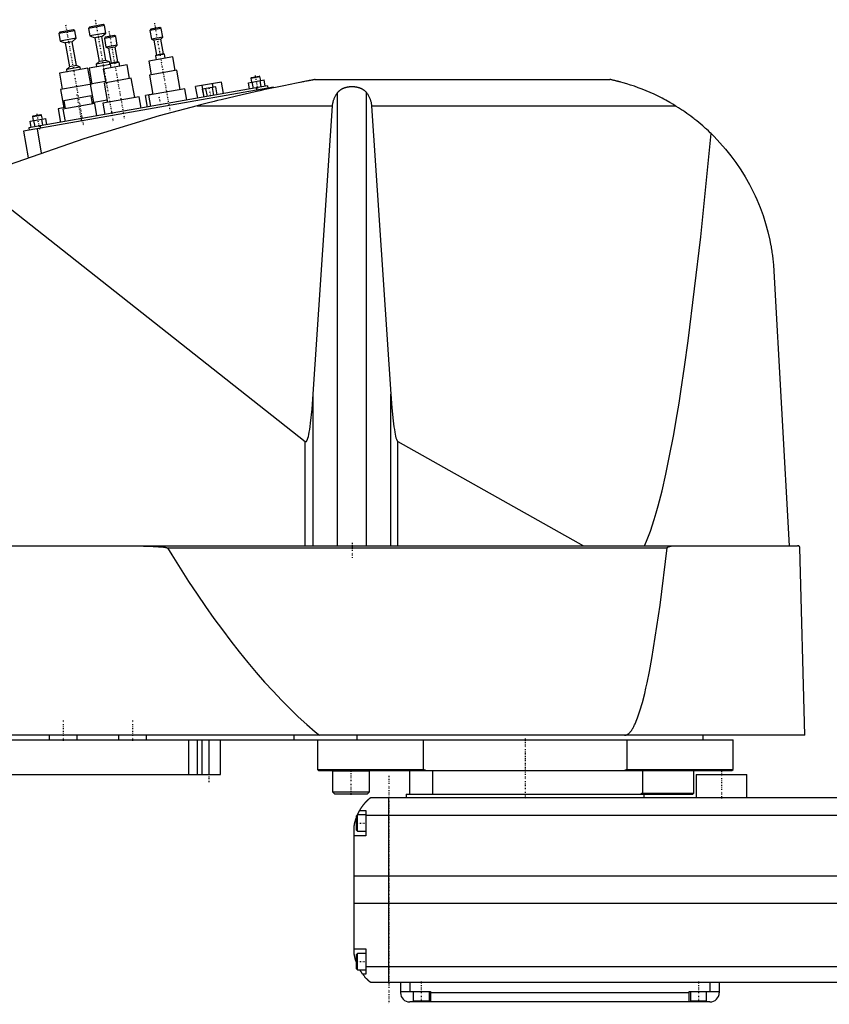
# Model space of a CAD drawing. Extents: x -906 to 156, y -123 to 447.
# Tile 2 of 3: x -669 to -318, y -82 to 344. Entities that reach past the tile are written whole.
import ezdxf

# ---------------------------------------------------------------- set-up
doc = ezdxf.new("R2010")
doc.units = 0
doc.linetypes.add('CENTER', pattern=[1.5, 0.45, -0.5, 0.05, -0.5])
doc.layers.add('AM_0', color=7, linetype='CONTINUOUS')
doc.layers.add('AM_7', color=7, linetype='CENTER')

msp = doc.modelspace()

# ---------------------------------------------------------------- linework, layer by layer
at = {"layer": 'AM_0', "color": 7, "linetype": 'CONTINUOUS'}
for p, q in [((-632.21, 341.87), (-639.1, 340.65)), ((-638.69, 341.23), (-639.1, 340.65)), ((-632.79, 342.27), (-638.69, 341.23)), ((-632.21, 341.87), (-632.79, 342.27)), ((-631.63, 338.62), (-632.21, 341.87)), ((-645.01, 339.61), (-651.9, 338.4)), ((-651.5, 338.97), (-651.9, 338.4)), ((-651.9, 338.4), (-651.33, 335.15)), ((-645.59, 340.02), (-651.5, 338.97)), ((-645.01, 339.61), (-645.59, 340.02)), ((-644.44, 336.36), (-645.01, 339.61)), ((-639.1, 340.65), (-638.53, 337.4)), ((-631.63, 338.62), (-638.53, 337.4)), ((-638.53, 337.4), (-636.35, 336.57)), ((-633.39, 337.09), (-636.35, 336.57)), ((-633.39, 337.09), (-631.63, 338.62)), ((-631.57, 326.75), (-633.39, 337.09)), ((-627.31, 337.15), (-632.24, 336.28)), ((-631.83, 336.86), (-632.24, 336.28)), ((-627.89, 337.55), (-631.83, 336.86)), ((-627.31, 337.15), (-627.89, 337.55)), ((-626.64, 333.31), (-627.31, 337.15)), ((-607.62, 340.62), (-612.54, 339.75)), ((-612.13, 340.33), (-612.54, 339.75)), ((-612.54, 339.75), (-611.86, 335.91)), ((-608.2, 341.03), (-612.13, 340.33)), ((-607.62, 340.62), (-608.2, 341.03)), ((-606.94, 336.78), (-607.62, 340.62)), ((-644.44, 336.36), (-651.33, 335.15)), ((-651.33, 335.15), (-649.15, 334.31)), ((-646.2, 334.83), (-649.15, 334.31)), ((-649.15, 334.31), (-647.33, 323.97)), ((-646.2, 334.83), (-644.44, 336.36)), ((-644.37, 324.49), (-646.2, 334.83)), ((-636.35, 336.57), (-634.53, 326.23)), ((-632.24, 336.28), (-631.56, 332.44)), ((-626.64, 333.31), (-631.56, 332.44)), ((-627.52, 332.54), (-626.64, 333.31)), ((-606.94, 336.78), (-611.86, 335.91)), ((-611.86, 335.91), (-610.77, 335.49)), ((-607.82, 336.01), (-610.77, 335.49)), ((-610.77, 335.49), (-609.65, 329.09)), ((-607.82, 336.01), (-606.94, 336.78)), ((-606.69, 329.61), (-607.82, 336.01)), ((-631.56, 332.44), (-630.47, 332.02)), ((-627.52, 332.54), (-630.47, 332.02)), ((-630.47, 332.02), (-629.34, 325.62)), ((-626.39, 326.14), (-627.52, 332.54)), ((-606.15, 329.4), (-610.09, 328.71)), ((-609.65, 329.09), (-610.09, 328.71)), ((-610.09, 328.71), (-609.79, 327.04)), ((-606.69, 329.61), (-609.65, 329.09)), ((-606.15, 329.4), (-606.69, 329.61)), ((-605.85, 327.73), (-606.15, 329.4)), ((-644.37, 324.49), (-647.33, 323.97)), ((-642.74, 323.87), (-644.37, 324.49)), ((-629.75, 325.04), (-638.86, 323.43)), ((-634.53, 326.23), (-635.85, 325.08)), ((-629.94, 326.12), (-635.85, 325.08)), ((-635.85, 325.08), (-635.66, 324)), ((-631.57, 326.75), (-634.53, 326.23)), ((-622.35, 324.82), (-632.69, 323)), ((-629.94, 326.12), (-631.57, 326.75)), ((-629.75, 325.04), (-629.94, 326.12)), ((-625.84, 325.93), (-629.78, 325.24)), ((-629.34, 325.62), (-629.78, 325.24)), ((-629.78, 325.24), (-629.49, 323.56)), ((-626.39, 326.14), (-629.34, 325.62)), ((-625.84, 325.93), (-626.39, 326.14)), ((-625.55, 324.26), (-625.84, 325.93)), ((-621.3, 318.91), (-622.35, 324.82)), ((-602.65, 328.29), (-612.99, 326.47)), ((-612.99, 326.47), (-611.95, 320.56)), ((-601.61, 322.39), (-602.65, 328.29)), ((-639.35, 323.35), (-651.66, 321.18)), ((-651.66, 321.18), (-650.44, 314.28)), ((-647.33, 323.97), (-648.65, 322.82)), ((-642.74, 323.87), (-648.65, 322.82)), ((-648.65, 322.82), (-648.46, 321.74)), ((-642.55, 322.78), (-642.74, 323.87)), ((-638.13, 316.45), (-639.35, 323.35)), ((-638.86, 323.43), (-637.64, 316.54)), ((-632.69, 323), (-631.65, 317.09)), ((-600.87, 322.52), (-612.69, 320.43)), ((-612.69, 320.43), (-611.21, 312.06)), ((-599.39, 314.15), (-600.87, 322.52)), ((-568.58, 319.37), (-565.14, 319.98)), ((-564.85, 319.78), (-565.14, 319.98)), ((-561.6, 315.73), (-665, 297.5)), ((-637.63, 316.54), (-651.18, 314.15)), ((-631.73, 317.58), (-638.38, 316.41)), ((-638.38, 316.41), (-636.99, 308.53)), ((-620.57, 319.04), (-632.38, 316.96)), ((-632.38, 316.96), (-630.91, 308.59)), ((-619.09, 310.67), (-620.57, 319.04)), ((-581.49, 317.4), (-592.71, 315.42)), ((-589.06, 310.89), (-589.95, 315.91)), ((-585.14, 315.14), (-585.42, 316.71)), ((-580.6, 312.38), (-581.49, 317.4)), ((-569.87, 317.12), (-563.05, 318.32)), ((-569.39, 314.36), (-569.87, 317.12)), ((-568.79, 319.08), (-564.85, 319.78)), ((-568.58, 319.37), (-568.79, 319.08)), ((-568.79, 319.08), (-568.48, 317.36)), ((-567.68, 314.66), (-568.17, 317.42)), ((-564.54, 318.06), (-564.85, 319.78)), ((-564.27, 315.26), (-564.75, 318.02)), ((-562.56, 315.56), (-563.05, 318.32)), ((-561.6, 315.73), (-561.42, 314.75)), ((-540.94, 318.5), (-413.33, 318.5)), ((-558.96, 315.18), (-667.29, 296.08)), ((-651.18, 314.15), (-649.79, 306.27)), ((-638, 311.4), (-649.82, 309.32)), ((-637.4, 307.95), (-638, 311.4)), ((-611.23, 312.16), (-614.38, 311.6)), ((-613.49, 306.58), (-614.38, 311.6)), ((-597.42, 314.49), (-613.18, 311.71)), ((-613.18, 311.71), (-612.31, 306.79)), ((-611.6, 311.99), (-611.61, 312.09)), ((-596.56, 309.57), (-597.42, 314.49)), ((-591.83, 310.4), (-592.71, 315.42)), ((-583.98, 315.34), (-589.67, 314.34)), ((-589.06, 310.89), (-589.67, 314.34)), ((-587.64, 311.14), (-588.24, 314.59)), ((-584.79, 311.64), (-585.4, 315.09)), ((-583.37, 311.89), (-583.98, 315.34)), ((-566.52, 314.86), (-566.35, 313.88)), ((-564.87, 314.14), (-564.78, 313.64)), ((-558.96, 315.18), (-558.91, 314.91)), ((-531.34, 116.6), (-531.34, 312.71)), ((-518.66, 116.6), (-518.66, 312.71)), ((-636.41, 308.13), (-650.2, 305.69)), ((-649.82, 309.32), (-649.21, 305.87)), ((-631.08, 309.57), (-637.49, 308.44)), ((-636.99, 308.53), (-637.48, 308.45)), ((-635.46, 302.71), (-636.41, 308.13)), ((-617.12, 311.02), (-632.88, 308.24)), ((-632.88, 308.24), (-632.01, 303.32)), ((-616.25, 306.1), (-617.12, 311.02)), ((-592.03, 307.16), (-533.43, 307.16)), ((-541.83, 182.23), (-533.43, 307.16)), ((-516.57, 307.16), (-385.05, 307.16)), ((-516.57, 307.16), (-508.17, 182.23)), ((-663.33, 302.41), (-659.39, 303.1)), ((-663.12, 302.7), (-659.68, 303.31)), ((-659.39, 303.1), (-659.68, 303.31)), ((-659.08, 301.38), (-659.39, 303.1)), ((-649.31, 306.36), (-652.25, 305.84)), ((-652.25, 305.84), (-651.21, 299.93)), ((-650.2, 305.69), (-649.24, 300.28)), ((-664.41, 300.44), (-657.59, 301.64)), ((-663.93, 297.69), (-664.41, 300.44)), ((-663.12, 302.7), (-663.33, 302.41)), ((-663.33, 302.41), (-663.02, 300.69)), ((-662.22, 297.99), (-662.71, 300.74)), ((-658.81, 298.59), (-659.3, 301.34)), ((-657.1, 298.89), (-657.59, 301.64)), ((-667.29, 296.08), (-665.26, 284.59)), ((-665, 297.5), (-664.83, 296.52)), ((-661.38, 297.12), (-659.53, 286.63)), ((-660.08, 298.37), (-659.9, 297.38)), ((-689.33, 275.44), (-545.22, 161.75)), ((-342.34, 235.56), (-335.65, 116.6)), ((-541.83, 116.6), (-541.83, 182.23)), ((-508.17, 116.6), (-508.17, 182.23)), ((-545.22, 116.6), (-545.22, 161.75)), ((-505.15, 161.71), (-424.82, 116.6)), ((-505.15, 116.6), (-505.15, 161.71)), ((-902.45, 116.6), (-332.05, 116.6)), ((-604.88, 115.63), (-388.61, 115.63)), ((-328.96, 34.5), (-331.05, 115.63)), ((-328.96, 34.5), (-905.5, 34.5)), ((-656, 32.5), (-656, 34.5)), ((-644, 32.5), (-644, 34.5)), ((-626, 32.5), (-626, 34.5)), ((-614, 32.5), (-614, 34.5)), ((-550, 32.5), (-550, 34.5)), ((-522.83, 32.5), (-522.83, 34.5)), ((-373, 32.5), (-373, 34.5)), ((-900, 32.5), (-360, 32.5)), ((-595.84, 32.5), (-595.84, 17.5)), ((-592, 32.5), (-592, 17.5)), ((-590, 32.5), (-590, 17.5)), ((-587, 32.5), (-587, 17.5)), ((-582, 17.5), (-582, 32.5)), ((-540, 32.5), (-540, 19.7)), ((-494.02, 19.7), (-494.02, 32.5)), ((-405.98, 32.5), (-405.98, 19.7)), ((-360, 19.7), (-360, 32.5)), ((-890, 17.5), (-582, 17.5)), ((-540, 19.7), (-539.5, 19.2)), ((-540, 19.7), (-494.02, 19.7)), ((-539.5, 19.2), (-360.5, 19.2)), ((-533.37, 19.19), (-533.45, 19.1)), ((-533.45, 19.1), (-533.45, 10)), ((-533.45, 19.1), (-517.45, 19.1)), ((-517.45, 19.1), (-517.55, 19.2)), ((-517.45, 10), (-517.45, 19.1)), ((-500, 9), (-500, 19.2)), ((-492.99, 19.2), (-494.02, 19.7)), ((-490, 9), (-490, 19.2)), ((-405.98, 19.7), (-407.01, 19.2)), ((-405.98, 19.7), (-360, 19.7)), ((-399.28, 19.2), (-399.28, 9.5)), ((-377, 9.5), (-377, 19.2)), ((-376, 17.5), (-376, 7.5)), ((-376, 17.5), (-354, 17.5)), ((-360.5, 19.2), (-360, 19.7)), ((-354, 7.5), (-354, 17.5)), ((-533.45, 10), (-532.65, 9.2)), ((-533.45, 10), (-517.45, 10)), ((-532.65, 9.2), (-518.25, 9.2)), ((-518.25, 9.2), (-517.45, 10)), ((-501.5, 9), (-501.5, 7.5)), ((-501.5, 9), (-377.5, 9)), ((-399.28, 9.5), (-400, 9)), ((-399.28, 9.5), (-377, 9.5)), ((-398.5, 7.5), (-398.5, 9)), ((-377.5, 9), (-377, 9.5)), ((-517, 7.5), (83, 7.5)), ((-509, -72.5), (-509, 7.5)), ((-519, 0), (-522.6, 0)), ((-522.6, -7), (-522.6, 0)), ((-521.65, 2), (-519, 2)), ((-519, 2), (-519, -9)), ((-522.6, 0), (-523, -0.4)), ((-523, -6.6), (-523, -0.4)), ((85, -0.2), (-519, -0.2)), ((-524, -60.5), (-524, -4.5)), ((-523, -6.6), (-522.6, -7)), ((-522.6, -7), (-519, -7)), ((-519, -9), (-524, -9)), ((90, -26.54), (-524, -26.54)), ((90, -38.4), (-524, -38.4)), ((-524, -58), (-519, -58)), ((-519, -58), (-519, -69)), ((-522.6, -60), (-523, -60.4)), ((-523, -66.6), (-523, -60.4)), ((-519, -60), (-522.6, -60)), ((-522.6, -67), (-522.6, -60)), ((-523, -66.6), (-522.6, -67)), ((-522.6, -67), (-519, -67)), ((85, -65.78), (-519, -65.78)), ((-519, -69), (-520.34, -69)), ((83, -72.5), (-517, -72.5)), ((-504, -72.5), (-504, -77)), ((-504, -76.5), (-491, -76.5)), ((-500, -72.5), (-500, -76.5)), ((-498.5, -76.5), (-498.5, -80.5)), ((-491.5, -80.5), (-491.5, -76.5)), ((-491, -76.5), (-491, -81)), ((-379, -76.5), (-366, -76.5)), ((-379, -81), (-379, -76.5)), ((-378.5, -76.5), (-378.5, -80.5)), ((-371.5, -80.5), (-371.5, -76.5)), ((-370, -72.5), (-370, -76.5)), ((-366, -72.5), (-366, -77)), ((-370, -81), (-500, -81)), ((-498.5, -80.5), (-491.5, -80.5)), ((-495, -81), (-495, -80.5)), ((-379, -77), (-491, -77)), ((-378.5, -80.5), (-371.5, -80.5)), ((-375, -81), (-375, -80.5))]:
    msp.add_line(p, q, dxfattribs=at)
for points in [[(-540.94, 318.5, 0), (-540.94, 318.5, 0), (-540.94, 318.5, 0), (-540.94, 318.5, 0), (-540.95, 318.5, 0), (-540.95, 318.5, 0), (-540.96, 318.49, 0), (-540.98, 318.49, 0), (-541, 318.49, 0), (-541.02, 318.48, 0), (-541.04, 318.48, 0), (-541.05, 318.48, 0), (-541.06, 318.48, 0), (-541.09, 318.47, 0), (-541.12, 318.47, 0), (-541.15, 318.46, 0), (-541.19, 318.45, 0), (-541.22, 318.45, 0), (-541.24, 318.44, 0), (-541.26, 318.44, 0), (-541.3, 318.43, 0), (-541.35, 318.42, 0), (-541.37, 318.42, 0), (-541.39, 318.41, 0), (-541.44, 318.41, 0), (-541.48, 318.4, 0), (-541.51, 318.39, 0), (-541.53, 318.39, 0), (-541.58, 318.38, 0), (-541.64, 318.37, 0), (-541.69, 318.36, 0), (-541.74, 318.35, 0), (-541.8, 318.34, 0), (-541.83, 318.33, 0), (-541.86, 318.33, 0), (-541.91, 318.32, 0), (-541.97, 318.31, 0), (-542.03, 318.29, 0), (-542.08, 318.28, 0), (-542.14, 318.27, 0), (-542.17, 318.27, 0), (-542.2, 318.26, 0), (-542.26, 318.25, 0), (-542.32, 318.24, 0), (-542.53, 318.2, 0), (-542.91, 318.13, 0), (-543.31, 318.05, 0), (-543.52, 318.01, 0), (-543.73, 317.97, 0), (-544.16, 317.89, 0), (-544.6, 317.8, 0), (-545.06, 317.71, 0), (-545.52, 317.63, 0), (-545.99, 317.53, 0), (-546.22, 317.49, 0), (-546.46, 317.44, 0), (-546.93, 317.35, 0), (-547.41, 317.26, 0), (-547.64, 317.21, 0), (-549.05, 316.93, 0), (-551.78, 316.39, 0), (-554.59, 315.81, 0), (-557.47, 315.21, 0), (-560.41, 314.59, 0), (-563.39, 313.95, 0), (-564.9, 313.62, 0), (-566.41, 313.28, 0), (-569.46, 312.6, 0), (-572.52, 311.91, 0), (-575.58, 311.19, 0), (-578.64, 310.47, 0), (-581.68, 309.74, 0), (-583.19, 309.37, 0), (-584.69, 309.01, 0), (-587.67, 308.27, 0), (-590.59, 307.53, 0), (-592.03, 307.16, 0)], [(-385.05, 307.16, 0), (-385.83, 307.64, 0), (-387.44, 308.58, 0), (-389.09, 309.5, 0), (-389.92, 309.95, 0), (-390.77, 310.4, 0), (-392.47, 311.26, 0), (-394.2, 312.08, 0), (-395.93, 312.87, 0), (-397.66, 313.61, 0), (-399.37, 314.3, 0), (-400.23, 314.63, 0), (-401.07, 314.95, 0), (-402.74, 315.54, 0), (-404.36, 316.09, 0), (-405.96, 316.59, 0), (-407.62, 317.08, 0), (-408.6, 317.35, 0), (-408.87, 317.42, 0), (-409.14, 317.5, 0), (-409.28, 317.53, 0), (-409.41, 317.57, 0), (-409.68, 317.64, 0), (-409.94, 317.7, 0), (-410.07, 317.74, 0), (-410.2, 317.77, 0), (-410.46, 317.83, 0), (-410.71, 317.9, 0), (-410.83, 317.93, 0), (-410.95, 317.96, 0), (-411.19, 318.01, 0), (-411.42, 318.07, 0), (-411.65, 318.12, 0), (-411.86, 318.17, 0), (-412.07, 318.22, 0), (-412.18, 318.24, 0), (-412.28, 318.27, 0), (-412.48, 318.31, 0), (-412.67, 318.36, 0), (-412.78, 318.38, 0), (-412.8, 318.39, 0), (-412.83, 318.39, 0), (-412.84, 318.39, 0), (-412.86, 318.4, 0), (-412.89, 318.4, 0), (-412.91, 318.41, 0), (-412.94, 318.41, 0), (-412.96, 318.42, 0), (-412.99, 318.42, 0), (-413, 318.43, 0), (-413.01, 318.43, 0), (-413.03, 318.44, 0), (-413.05, 318.44, 0), (-413.07, 318.44, 0), (-413.1, 318.45, 0), (-413.12, 318.45, 0), (-413.13, 318.46, 0), (-413.13, 318.46, 0), (-413.15, 318.46, 0), (-413.17, 318.47, 0), (-413.18, 318.47, 0), (-413.19, 318.47, 0), (-413.2, 318.47, 0), (-413.22, 318.48, 0), (-413.22, 318.48, 0), (-413.23, 318.48, 0), (-413.24, 318.48, 0), (-413.26, 318.48, 0), (-413.27, 318.49, 0), (-413.28, 318.49, 0), (-413.29, 318.49, 0), (-413.29, 318.49, 0), (-413.3, 318.49, 0), (-413.3, 318.49, 0), (-413.31, 318.5, 0), (-413.32, 318.5, 0), (-413.32, 318.5, 0), (-413.33, 318.5, 0), (-413.33, 318.5, 0), (-413.33, 318.5, 0), (-413.33, 318.5, 0), (-413.33, 318.5, 0), (-413.33, 318.5, 0)], [(-533.43, 307.16, 0), (-533.42, 307.32, 0), (-533.39, 307.65, 0), (-533.34, 307.97, 0), (-533.32, 308.13, 0), (-533.29, 308.3, 0), (-533.22, 308.62, 0), (-533.15, 308.94, 0), (-533.06, 309.26, 0), (-532.97, 309.57, 0), (-532.86, 309.89, 0), (-532.8, 310.04, 0), (-532.74, 310.2, 0), (-532.61, 310.51, 0), (-532.48, 310.81, 0), (-532.33, 311.11, 0), (-532.17, 311.41, 0), (-532, 311.71, 0), (-531.92, 311.86, 0), (-531.83, 312, 0), (-531.64, 312.29, 0), (-531.44, 312.57, 0), (-531.34, 312.71, 0)], [(-531.34, 312.71, 0), (-531.3, 312.76, 0), (-531.23, 312.86, 0), (-531.15, 312.95, 0), (-531.11, 313, 0), (-531.07, 313.05, 0), (-530.99, 313.14, 0), (-530.91, 313.24, 0), (-530.82, 313.33, 0), (-530.73, 313.42, 0), (-530.63, 313.51, 0), (-530.59, 313.56, 0), (-530.54, 313.6, 0), (-530.44, 313.69, 0), (-530.34, 313.77, 0), (-530.24, 313.85, 0), (-530.14, 313.93, 0), (-530.03, 314.01, 0), (-529.98, 314.05, 0), (-529.93, 314.09, 0), (-529.82, 314.16, 0), (-529.71, 314.23, 0), (-529.66, 314.26, 0), (-529.6, 314.3, 0), (-529.49, 314.36, 0), (-529.39, 314.42, 0), (-529.33, 314.45, 0), (-529.28, 314.48, 0), (-529.17, 314.54, 0), (-529.05, 314.59, 0), (-528.94, 314.65, 0), (-528.82, 314.7, 0), (-528.7, 314.75, 0), (-528.64, 314.78, 0), (-528.58, 314.8, 0), (-528.46, 314.85, 0), (-528.33, 314.9, 0), (-528.21, 314.94, 0), (-528.08, 314.99, 0), (-527.95, 315.03, 0), (-527.88, 315.05, 0), (-527.81, 315.07, 0), (-527.68, 315.1, 0), (-527.55, 315.14, 0), (-527.41, 315.17, 0), (-527.28, 315.2, 0), (-527.14, 315.23, 0), (-527.07, 315.25, 0), (-527, 315.26, 0), (-526.86, 315.28, 0), (-526.72, 315.31, 0), (-526.59, 315.33, 0), (-526.45, 315.35, 0), (-526.31, 315.37, 0), (-526.24, 315.37, 0), (-526.17, 315.38, 0), (-526.03, 315.4, 0), (-525.89, 315.41, 0), (-525.75, 315.42, 0), (-525.61, 315.43, 0), (-525.47, 315.43, 0), (-525.41, 315.44, 0), (-525.34, 315.44, 0), (-525.2, 315.44, 0), (-525.07, 315.44, 0), (-525, 315.44, 0), (-524.93, 315.44, 0), (-524.8, 315.44, 0), (-524.66, 315.44, 0), (-524.59, 315.44, 0), (-524.53, 315.43, 0), (-524.39, 315.43, 0), (-524.25, 315.42, 0), (-524.11, 315.41, 0), (-523.97, 315.4, 0), (-523.83, 315.38, 0), (-523.76, 315.37, 0), (-523.69, 315.37, 0), (-523.55, 315.35, 0), (-523.41, 315.33, 0), (-523.28, 315.31, 0), (-523.14, 315.28, 0), (-523, 315.26, 0), (-522.93, 315.25, 0), (-522.86, 315.23, 0), (-522.72, 315.2, 0), (-522.59, 315.17, 0), (-522.45, 315.14, 0), (-522.32, 315.1, 0), (-522.19, 315.07, 0), (-522.12, 315.05, 0), (-522.05, 315.03, 0), (-521.92, 314.99, 0), (-521.79, 314.94, 0), (-521.67, 314.9, 0), (-521.54, 314.85, 0), (-521.42, 314.8, 0), (-521.36, 314.78, 0), (-521.3, 314.75, 0), (-521.18, 314.7, 0), (-521.06, 314.65, 0), (-520.95, 314.59, 0), (-520.83, 314.54, 0), (-520.72, 314.48, 0), (-520.67, 314.45, 0), (-520.61, 314.42, 0), (-520.51, 314.36, 0), (-520.4, 314.3, 0), (-520.34, 314.26, 0), (-520.29, 314.23, 0), (-520.18, 314.16, 0), (-520.07, 314.09, 0), (-520.02, 314.05, 0), (-519.97, 314.01, 0), (-519.86, 313.93, 0), (-519.76, 313.85, 0), (-519.66, 313.77, 0), (-519.56, 313.69, 0), (-519.46, 313.6, 0), (-519.41, 313.56, 0), (-519.37, 313.51, 0), (-519.27, 313.42, 0), (-519.18, 313.33, 0), (-519.09, 313.24, 0), (-519.01, 313.14, 0), (-518.93, 313.05, 0), (-518.89, 313, 0), (-518.85, 312.95, 0), (-518.77, 312.86, 0), (-518.7, 312.76, 0), (-518.66, 312.71, 0)], [(-518.66, 312.71, 0), (-518.56, 312.57, 0), (-518.36, 312.29, 0), (-518.17, 312, 0), (-518.08, 311.86, 0), (-518, 311.71, 0), (-517.83, 311.41, 0), (-517.67, 311.11, 0), (-517.52, 310.81, 0), (-517.39, 310.51, 0), (-517.26, 310.2, 0), (-517.2, 310.04, 0), (-517.14, 309.89, 0), (-517.03, 309.57, 0), (-516.94, 309.26, 0), (-516.85, 308.94, 0), (-516.78, 308.62, 0), (-516.71, 308.3, 0), (-516.68, 308.13, 0), (-516.66, 307.97, 0), (-516.61, 307.65, 0), (-516.58, 307.32, 0), (-516.57, 307.16, 0)], [(-592.03, 307.16, 0), (-608.52, 302.74, 0), (-641.19, 292.86, 0), (-673.4, 281.59, 0), (-689.33, 275.44, 0)], [(-369.53, 295.09, 0), (-369.92, 295.47, 0), (-370.71, 296.22, 0), (-371.52, 296.97, 0), (-371.92, 297.33, 0), (-372.33, 297.7, 0), (-373.15, 298.42, 0), (-373.98, 299.14, 0), (-374.82, 299.84, 0), (-375.67, 300.53, 0), (-376.53, 301.21, 0), (-376.96, 301.55, 0), (-377.39, 301.89, 0), (-378.26, 302.55, 0), (-379.14, 303.2, 0), (-380.03, 303.84, 0), (-380.93, 304.47, 0), (-381.83, 305.08, 0), (-382.28, 305.39, 0), (-382.74, 305.69, 0), (-383.66, 306.29, 0), (-384.58, 306.87, 0), (-385.05, 307.16, 0)], [(-398.33, 116.6, 0), (-397.49, 118.52, 0), (-395.8, 122.91, 0), (-394.12, 128.01, 0), (-393.28, 130.82, 0), (-392.45, 133.82, 0), (-390.78, 140.33, 0), (-389.13, 147.55, 0), (-387.48, 155.47, 0), (-385.84, 164.08, 0), (-384.22, 173.39, 0), (-383.41, 178.3, 0), (-382.61, 183.38, 0), (-381.01, 194.05, 0), (-379.42, 205.39, 0), (-374, 250.31, 0), (-369.53, 295.09, 0)], [(-369.53, 295.09, 0), (-368.22, 293.79, 0), (-365.68, 291.12, 0), (-363.25, 288.34, 0), (-362.07, 286.91, 0), (-360.93, 285.46, 0), (-358.74, 282.49, 0), (-356.67, 279.43, 0), (-354.72, 276.3, 0), (-352.91, 273.09, 0), (-351.24, 269.81, 0), (-350.45, 268.14, 0), (-349.7, 266.46, 0), (-348.3, 263.06, 0), (-347.03, 259.6, 0), (-345.91, 256.08, 0), (-344.93, 252.5, 0), (-344.09, 248.86, 0), (-343.73, 247.01, 0), (-343.67, 246.71, 0), (-343.56, 246.09, 0), (-343.45, 245.46, 0), (-343.4, 245.15, 0), (-343.35, 244.84, 0), (-343.25, 244.21, 0), (-343.16, 243.59, 0), (-343.07, 242.96, 0), (-342.98, 242.33, 0), (-342.9, 241.69, 0), (-342.86, 241.37, 0), (-342.82, 241.06, 0), (-342.75, 240.42, 0), (-342.68, 239.78, 0), (-342.62, 239.13, 0), (-342.56, 238.49, 0), (-342.5, 237.84, 0), (-342.47, 237.52, 0), (-342.45, 237.19, 0), (-342.4, 236.54, 0), (-342.36, 235.89, 0), (-342.34, 235.56, 0)], [(-545.22, 161.75, 0), (-545.21, 161.75, 0), (-545.21, 161.75, 0), (-545.2, 161.74, 0), (-545.2, 161.74, 0), (-545.2, 161.74, 0), (-545.19, 161.73, 0), (-545.19, 161.73, 0), (-545.18, 161.73, 0), (-545.17, 161.72, 0), (-545.17, 161.72, 0), (-545.17, 161.72, 0), (-545.16, 161.71, 0), (-545.16, 161.71, 0), (-545.15, 161.71, 0), (-545.15, 161.71, 0), (-545.14, 161.7, 0), (-545.14, 161.7, 0), (-545.13, 161.7, 0), (-545.13, 161.7, 0), (-545.12, 161.69, 0), (-545.12, 161.69, 0), (-545.12, 161.69, 0), (-545.11, 161.69, 0), (-545.11, 161.69, 0), (-545.1, 161.68, 0), (-545.1, 161.68, 0), (-545.1, 161.68, 0), (-545.09, 161.68, 0), (-545.08, 161.68, 0), (-545.08, 161.68, 0), (-545.07, 161.68, 0), (-545.07, 161.67, 0), (-545.07, 161.67, 0), (-545.06, 161.67, 0), (-545.06, 161.67, 0), (-545.05, 161.67, 0), (-545.05, 161.67, 0), (-545.04, 161.67, 0), (-545.03, 161.67, 0), (-545.03, 161.67, 0), (-545.03, 161.67, 0), (-545.02, 161.67, 0), (-545.02, 161.67, 0), (-545.01, 161.67, 0), (-545.01, 161.67, 0), (-545, 161.67, 0), (-545, 161.67, 0), (-544.99, 161.67, 0), (-544.99, 161.67, 0), (-544.98, 161.67, 0), (-544.98, 161.67, 0), (-544.97, 161.67, 0), (-544.97, 161.67, 0), (-544.96, 161.67, 0), (-544.96, 161.67, 0), (-544.96, 161.67, 0), (-544.95, 161.67, 0), (-544.94, 161.67, 0), (-544.94, 161.67, 0), (-544.93, 161.67, 0), (-544.93, 161.68, 0), (-544.93, 161.68, 0), (-544.92, 161.68, 0), (-544.92, 161.68, 0), (-544.91, 161.68, 0), (-544.91, 161.68, 0), (-544.9, 161.68, 0), (-544.9, 161.68, 0), (-544.9, 161.69, 0), (-544.89, 161.69, 0), (-544.89, 161.69, 0), (-544.88, 161.69, 0), (-544.88, 161.69, 0), (-544.87, 161.7, 0), (-544.87, 161.7, 0), (-544.86, 161.7, 0), (-544.86, 161.7, 0), (-544.85, 161.7, 0), (-544.85, 161.71, 0), (-544.84, 161.71, 0), (-544.84, 161.71, 0), (-544.83, 161.72, 0), (-544.83, 161.72, 0), (-544.83, 161.72, 0), (-544.82, 161.72, 0), (-544.81, 161.73, 0), (-544.81, 161.73, 0), (-544.8, 161.74, 0), (-544.8, 161.74, 0), (-544.79, 161.74, 0), (-544.79, 161.74, 0), (-544.79, 161.75, 0), (-544.78, 161.75, 0), (-544.78, 161.76, 0), (-544.77, 161.76, 0), (-544.76, 161.77, 0), (-544.76, 161.77, 0), (-544.76, 161.77, 0), (-544.75, 161.78, 0), (-544.75, 161.78, 0), (-544.73, 161.8, 0), (-544.71, 161.82, 0), (-544.69, 161.84, 0), (-544.66, 161.88, 0), (-544.63, 161.92, 0), (-544.61, 161.94, 0), (-544.59, 161.97, 0), (-544.56, 162.02, 0), (-544.52, 162.08, 0), (-544.51, 162.11, 0), (-544.49, 162.14, 0), (-544.46, 162.2, 0), (-544.42, 162.27, 0), (-544.39, 162.34, 0), (-544.36, 162.42, 0), (-544.32, 162.5, 0), (-544.31, 162.54, 0), (-544.29, 162.59, 0), (-544.26, 162.67, 0), (-544.22, 162.77, 0), (-544.11, 163.13, 0), (-543.91, 163.86, 0), (-543.71, 164.73, 0), (-543.52, 165.75, 0), (-543.42, 166.32, 0), (-543.32, 166.92, 0), (-543.13, 168.22, 0), (-542.95, 169.66, 0), (-542.32, 175.77, 0), (-541.83, 182.23, 0)], [(-508.17, 182.23, 0), (-507.73, 176.38, 0), (-507.17, 170.69, 0), (-507.01, 169.31, 0), (-506.84, 168.04, 0), (-506.76, 167.44, 0), (-506.67, 166.88, 0), (-506.5, 165.83, 0), (-506.32, 164.9, 0), (-506.15, 164.08, 0), (-505.97, 163.38, 0), (-505.79, 162.8, 0), (-505.7, 162.56, 0), (-505.68, 162.52, 0), (-505.65, 162.44, 0), (-505.62, 162.37, 0), (-505.61, 162.34, 0), (-505.59, 162.31, 0), (-505.56, 162.24, 0), (-505.53, 162.18, 0), (-505.5, 162.13, 0), (-505.47, 162.07, 0), (-505.44, 162.02, 0), (-505.43, 162, 0), (-505.41, 161.98, 0), (-505.38, 161.93, 0), (-505.35, 161.89, 0), (-505.32, 161.85, 0), (-505.29, 161.82, 0), (-505.26, 161.79, 0), (-505.25, 161.78, 0), (-505.23, 161.76, 0), (-505.21, 161.75, 0), (-505.21, 161.74, 0), (-505.2, 161.74, 0), (-505.2, 161.74, 0), (-505.2, 161.74, 0), (-505.19, 161.73, 0), (-505.19, 161.73, 0), (-505.18, 161.73, 0), (-505.18, 161.72, 0), (-505.17, 161.72, 0), (-505.17, 161.72, 0), (-505.17, 161.72, 0), (-505.16, 161.71, 0), (-505.16, 161.71, 0), (-505.15, 161.71, 0)], [(-625.92, 116.6, 0), (-622.51, 116.59, 0), (-615.33, 116.45, 0), (-611.14, 116.3, 0), (-609.97, 116.24, 0), (-608.82, 116.17, 0), (-608.26, 116.13, 0), (-607.7, 116.09, 0), (-606.58, 115.98, 0), (-605.89, 115.9, 0), (-605.7, 115.87, 0), (-605.5, 115.83, 0), (-605.41, 115.82, 0), (-605.31, 115.8, 0), (-605.21, 115.77, 0), (-605.18, 115.76, 0), (-605.15, 115.76, 0), (-605.13, 115.75, 0), (-605.12, 115.75, 0), (-605.09, 115.74, 0), (-605.06, 115.73, 0), (-605.03, 115.72, 0), (-605, 115.71, 0), (-604.97, 115.69, 0), (-604.95, 115.69, 0), (-604.95, 115.68, 0), (-604.94, 115.68, 0), (-604.94, 115.68, 0), (-604.94, 115.68, 0), (-604.94, 115.68, 0), (-604.93, 115.67, 0), (-604.93, 115.67, 0), (-604.92, 115.67, 0), (-604.92, 115.66, 0), (-604.91, 115.66, 0), (-604.91, 115.66, 0), (-604.91, 115.66, 0), (-604.9, 115.66, 0), (-604.9, 115.65, 0), (-604.9, 115.65, 0), (-604.89, 115.65, 0), (-604.89, 115.64, 0), (-604.89, 115.64, 0), (-604.89, 115.64, 0), (-604.88, 115.63, 0), (-604.88, 115.63, 0), (-604.88, 115.63, 0), (-604.88, 115.63, 0), (-604.88, 115.63, 0), (-604.88, 115.63, 0), (-604.88, 115.63, 0), (-604.88, 115.63, 0), (-604.88, 115.63, 0)], [(-604.88, 115.63, 0), (-603.05, 112.65, 0), (-599.4, 106.81, 0), (-595.75, 101.13, 0), (-593.92, 98.36, 0), (-592.09, 95.63, 0), (-588.44, 90.29, 0), (-584.79, 85.12, 0), (-581.13, 80.11, 0), (-577.48, 75.27, 0), (-573.83, 70.6, 0), (-572, 68.32, 0), (-570.17, 66.09, 0), (-566.52, 61.75, 0), (-562.86, 57.57, 0), (-559.21, 53.57, 0), (-555.56, 49.73, 0), (-551.9, 46.05, 0), (-550.07, 44.28, 0), (-548.25, 42.54, 0), (-544.59, 39.2, 0), (-540.94, 36.03, 0), (-539.11, 34.5, 0)], [(-407, 34.5, 0), (-406.99, 34.5, 0), (-406.96, 34.5, 0), (-406.93, 34.5, 0), (-406.91, 34.5, 0), (-406.9, 34.5, 0), (-406.87, 34.5, 0), (-406.84, 34.51, 0), (-406.81, 34.51, 0), (-406.79, 34.51, 0), (-406.76, 34.51, 0), (-406.74, 34.52, 0), (-406.73, 34.52, 0), (-406.7, 34.52, 0), (-406.67, 34.53, 0), (-406.64, 34.53, 0), (-406.61, 34.54, 0), (-406.58, 34.54, 0), (-406.57, 34.54, 0), (-406.56, 34.55, 0), (-406.53, 34.55, 0), (-406.5, 34.56, 0), (-406.48, 34.56, 0), (-406.47, 34.57, 0), (-406.44, 34.57, 0), (-406.41, 34.58, 0), (-406.4, 34.59, 0), (-406.38, 34.59, 0), (-406.36, 34.6, 0), (-406.33, 34.61, 0), (-406.3, 34.62, 0), (-406.27, 34.63, 0), (-406.24, 34.64, 0), (-406.23, 34.64, 0), (-406.21, 34.65, 0), (-406.18, 34.66, 0), (-406.16, 34.67, 0), (-406.05, 34.71, 0), (-405.88, 34.8, 0), (-405.71, 34.89, 0), (-405.54, 35, 0), (-405.45, 35.07, 0), (-405.37, 35.13, 0), (-405.2, 35.27, 0), (-405.02, 35.42, 0), (-404.85, 35.59, 0), (-404.68, 35.77, 0), (-404.51, 35.97, 0), (-404.42, 36.07, 0), (-404.34, 36.18, 0), (-404.16, 36.4, 0), (-403.99, 36.64, 0), (-403.91, 36.76, 0), (-403.82, 36.89, 0), (-403.65, 37.16, 0), (-403.48, 37.44, 0), (-403.39, 37.58, 0), (-403.31, 37.73, 0), (-403.13, 38.04, 0), (-402.96, 38.36, 0), (-402.79, 38.69, 0), (-402.62, 39.04, 0), (-402.45, 39.41, 0), (-402.36, 39.59, 0), (-402.28, 39.78, 0), (-402.11, 40.17, 0), (-401.93, 40.58, 0), (-401.33, 42.11, 0), (-400.31, 45.12, 0), (-399.28, 48.64, 0), (-398.25, 52.66, 0), (-397.74, 54.85, 0), (-397.23, 57.17, 0), (-396.21, 62.19, 0), (-395.19, 67.7, 0), (-391.63, 90.92, 0), (-388.61, 115.63, 0)], [(-388.61, 115.63, 0), (-388.61, 115.63, 0), (-388.61, 115.64, 0), (-388.61, 115.64, 0), (-388.61, 115.65, 0), (-388.61, 115.65, 0), (-388.6, 115.65, 0), (-388.6, 115.66, 0), (-388.6, 115.67, 0), (-388.6, 115.67, 0), (-388.6, 115.68, 0), (-388.6, 115.68, 0), (-388.6, 115.68, 0), (-388.59, 115.69, 0), (-388.59, 115.7, 0), (-388.59, 115.7, 0), (-388.59, 115.71, 0), (-388.58, 115.71, 0), (-388.58, 115.72, 0), (-388.58, 115.72, 0), (-388.58, 115.73, 0), (-388.58, 115.73, 0), (-388.57, 115.73, 0), (-388.57, 115.74, 0), (-388.57, 115.74, 0), (-388.57, 115.75, 0), (-388.56, 115.75, 0), (-388.56, 115.75, 0), (-388.56, 115.76, 0), (-388.55, 115.76, 0), (-388.55, 115.77, 0), (-388.55, 115.77, 0), (-388.54, 115.78, 0), (-388.54, 115.78, 0), (-388.54, 115.78, 0), (-388.54, 115.79, 0), (-388.53, 115.79, 0), (-388.52, 115.81, 0), (-388.49, 115.84, 0), (-388.47, 115.86, 0), (-388.44, 115.88, 0), (-388.42, 115.9, 0), (-388.41, 115.91, 0), (-388.38, 115.93, 0), (-388.35, 115.95, 0), (-388.31, 115.97, 0), (-388.28, 115.99, 0), (-388.25, 116.01, 0), (-388.23, 116.02, 0), (-388.21, 116.03, 0), (-388.18, 116.05, 0), (-388.15, 116.06, 0), (-388.13, 116.07, 0), (-388.11, 116.08, 0), (-388.08, 116.09, 0), (-388.04, 116.11, 0), (-388.03, 116.11, 0), (-388.01, 116.12, 0), (-387.98, 116.13, 0), (-387.94, 116.15, 0), (-387.83, 116.19, 0), (-387.62, 116.26, 0), (-387.41, 116.31, 0), (-387.19, 116.36, 0), (-386.97, 116.41, 0), (-386.85, 116.43, 0), (-386.74, 116.45, 0), (-386.51, 116.48, 0), (-386.29, 116.51, 0), (-386.06, 116.54, 0), (-385.83, 116.56, 0), (-385.61, 116.58, 0), (-385.5, 116.58, 0), (-385.38, 116.59, 0), (-385.17, 116.6, 0), (-384.95, 116.6, 0), (-384.85, 116.6, 0)], [(-331.05, 115.63, 0), (-331.05, 115.63, 0), (-331.05, 115.63, 0), (-331.05, 115.64, 0), (-331.05, 115.64, 0), (-331.05, 115.64, 0), (-331.05, 115.65, 0), (-331.05, 115.66, 0), (-331.05, 115.66, 0), (-331.05, 115.67, 0), (-331.05, 115.67, 0), (-331.05, 115.67, 0), (-331.05, 115.68, 0), (-331.05, 115.68, 0), (-331.05, 115.69, 0), (-331.05, 115.69, 0), (-331.05, 115.7, 0), (-331.06, 115.7, 0), (-331.06, 115.71, 0), (-331.06, 115.71, 0), (-331.06, 115.71, 0), (-331.06, 115.72, 0), (-331.06, 115.72, 0), (-331.06, 115.73, 0), (-331.06, 115.73, 0), (-331.06, 115.74, 0), (-331.06, 115.74, 0), (-331.06, 115.74, 0), (-331.06, 115.75, 0), (-331.06, 115.75, 0), (-331.06, 115.76, 0), (-331.06, 115.76, 0), (-331.06, 115.77, 0), (-331.06, 115.77, 0), (-331.06, 115.77, 0), (-331.07, 115.78, 0), (-331.07, 115.78, 0), (-331.07, 115.8, 0), (-331.08, 115.82, 0), (-331.08, 115.85, 0), (-331.09, 115.87, 0), (-331.09, 115.88, 0), (-331.09, 115.89, 0), (-331.1, 115.92, 0), (-331.11, 115.94, 0), (-331.12, 115.96, 0), (-331.12, 115.98, 0), (-331.13, 116, 0), (-331.14, 116.01, 0), (-331.14, 116.01, 0), (-331.15, 116.03, 0), (-331.16, 116.05, 0), (-331.16, 116.06, 0), (-331.17, 116.07, 0), (-331.17, 116.08, 0), (-331.18, 116.1, 0), (-331.19, 116.1, 0), (-331.19, 116.11, 0), (-331.2, 116.13, 0), (-331.21, 116.14, 0), (-331.24, 116.18, 0), (-331.29, 116.25, 0), (-331.34, 116.31, 0), (-331.4, 116.36, 0), (-331.46, 116.41, 0), (-331.49, 116.43, 0), (-331.52, 116.45, 0), (-331.58, 116.48, 0), (-331.64, 116.51, 0), (-331.71, 116.54, 0), (-331.77, 116.56, 0), (-331.83, 116.58, 0), (-331.86, 116.58, 0), (-331.89, 116.59, 0), (-331.96, 116.6, 0), (-332.02, 116.6, 0), (-332.05, 116.6, 0)], [(-521.65, 2, 0), (-521.62, 2.05, 0), (-521.57, 2.14, 0), (-521.52, 2.23, 0), (-521.49, 2.27, 0), (-521.46, 2.32, 0), (-521.41, 2.41, 0), (-521.35, 2.5, 0), (-521.3, 2.59, 0), (-521.24, 2.68, 0), (-521.19, 2.76, 0), (-521.16, 2.81, 0), (-521.13, 2.85, 0), (-521.07, 2.94, 0), (-521.02, 3.03, 0), (-520.96, 3.11, 0), (-520.9, 3.2, 0), (-520.85, 3.28, 0), (-520.82, 3.33, 0), (-520.79, 3.37, 0), (-520.73, 3.45, 0), (-520.67, 3.53, 0), (-520.64, 3.58, 0), (-520.62, 3.62, 0), (-520.56, 3.7, 0), (-520.5, 3.78, 0), (-520.47, 3.82, 0), (-520.44, 3.86, 0), (-520.38, 3.94, 0), (-520.33, 4.01, 0), (-520.27, 4.09, 0), (-520.21, 4.17, 0), (-520.15, 4.24, 0), (-520.12, 4.28, 0), (-520.1, 4.32, 0), (-520.04, 4.39, 0), (-519.98, 4.46, 0), (-519.92, 4.54, 0), (-519.87, 4.61, 0), (-519.81, 4.68, 0), (-519.78, 4.71, 0), (-519.75, 4.75, 0), (-519.69, 4.82, 0), (-519.64, 4.89, 0), (-519.58, 4.95, 0), (-519.52, 5.02, 0), (-519.47, 5.08, 0), (-519.44, 5.12, 0), (-519.41, 5.15, 0), (-519.36, 5.21, 0), (-519.3, 5.28, 0), (-519.25, 5.34, 0), (-519.19, 5.4, 0), (-519.14, 5.46, 0), (-519.11, 5.49, 0), (-519.08, 5.52, 0), (-519.03, 5.58, 0), (-518.97, 5.64, 0), (-518.92, 5.7, 0), (-518.87, 5.75, 0), (-518.81, 5.81, 0), (-518.79, 5.84, 0), (-518.76, 5.87, 0), (-518.71, 5.92, 0), (-518.66, 5.98, 0), (-518.63, 6, 0), (-518.6, 6.03, 0), (-518.55, 6.08, 0), (-518.5, 6.13, 0), (-518.48, 6.16, 0), (-518.45, 6.18, 0), (-518.4, 6.23, 0), (-518.35, 6.28, 0), (-518.3, 6.33, 0), (-518.25, 6.38, 0), (-518.2, 6.43, 0), (-518.18, 6.45, 0), (-518.16, 6.47, 0), (-518.11, 6.52, 0), (-518.06, 6.56, 0), (-518.02, 6.61, 0), (-517.97, 6.65, 0), (-517.93, 6.69, 0), (-517.9, 6.71, 0), (-517.88, 6.73, 0), (-517.84, 6.77, 0), (-517.8, 6.81, 0), (-517.75, 6.85, 0), (-517.71, 6.88, 0), (-517.67, 6.92, 0), (-517.66, 6.94, 0), (-517.64, 6.95, 0), (-517.6, 6.99, 0), (-517.56, 7.02, 0), (-517.53, 7.05, 0), (-517.49, 7.08, 0), (-517.46, 7.11, 0), (-517.44, 7.13, 0), (-517.43, 7.14, 0), (-517.39, 7.17, 0), (-517.36, 7.19, 0), (-517.34, 7.22, 0), (-517.31, 7.24, 0), (-517.28, 7.27, 0), (-517.27, 7.28, 0), (-517.25, 7.29, 0), (-517.23, 7.31, 0), (-517.21, 7.33, 0), (-517.2, 7.34, 0), (-517.18, 7.35, 0), (-517.16, 7.36, 0), (-517.14, 7.38, 0), (-517.13, 7.39, 0), (-517.13, 7.4, 0), (-517.11, 7.41, 0), (-517.09, 7.42, 0), (-517.08, 7.44, 0), (-517.06, 7.45, 0), (-517.05, 7.46, 0), (-517.05, 7.46, 0), (-517.04, 7.47, 0), (-517.03, 7.47, 0), (-517.02, 7.48, 0), (-517.02, 7.49, 0), (-517.01, 7.49, 0), (-517.01, 7.49, 0), (-517.01, 7.5, 0), (-517, 7.5, 0), (-517, 7.5, 0), (-517, 7.5, 0), (-517, 7.5, 0)], [(-522.69, -0.09, 0), (-522.65, 0.01, 0), (-522.56, 0.21, 0), (-522.47, 0.4, 0), (-522.43, 0.49, 0), (-522.39, 0.58, 0), (-522.31, 0.76, 0), (-522.22, 0.92, 0), (-522.14, 1.08, 0), (-522.07, 1.23, 0), (-522, 1.36, 0), (-521.96, 1.43, 0), (-521.93, 1.49, 0), (-521.87, 1.6, 0), (-521.82, 1.7, 0), (-521.77, 1.79, 0), (-521.73, 1.86, 0), (-521.7, 1.91, 0), (-521.68, 1.94, 0), (-521.67, 1.96, 0), (-521.66, 1.98, 0), (-521.65, 2, 0), (-521.65, 2, 0)], [(-524, -4.5, 0), (-523.98, -4.39, 0), (-523.94, -4.18, 0), (-523.9, -3.97, 0), (-523.88, -3.87, 0), (-523.86, -3.77, 0), (-523.81, -3.56, 0), (-523.77, -3.36, 0), (-523.72, -3.15, 0), (-523.66, -2.95, 0), (-523.61, -2.74, 0), (-523.58, -2.64, 0), (-523.55, -2.54, 0), (-523.49, -2.33, 0), (-523.43, -2.13, 0), (-523.37, -1.92, 0), (-523.31, -1.72, 0), (-523.24, -1.52, 0), (-523.21, -1.43, 0), (-523.17, -1.33, 0), (-523.1, -1.14, 0), (-523.03, -0.95, 0), (-523, -0.86, 0)], [(-523, -64.14, 0), (-523.04, -64.04, 0), (-523.11, -63.84, 0), (-523.18, -63.64, 0), (-523.22, -63.54, 0), (-523.25, -63.44, 0), (-523.32, -63.24, 0), (-523.38, -63.03, 0), (-523.45, -62.82, 0), (-523.51, -62.61, 0), (-523.57, -62.41, 0), (-523.6, -62.3, 0), (-523.63, -62.2, 0), (-523.68, -61.99, 0), (-523.73, -61.78, 0), (-523.78, -61.57, 0), (-523.83, -61.37, 0), (-523.87, -61.17, 0), (-523.89, -61.07, 0), (-523.91, -60.97, 0), (-523.95, -60.78, 0), (-523.98, -60.59, 0), (-524, -60.5, 0)], [(-520.34, -69, 0), (-520.34, -69, 0), (-520.35, -68.98, 0), (-520.37, -68.96, 0), (-520.38, -68.94, 0), (-520.4, -68.92, 0), (-520.44, -68.86, 0), (-520.49, -68.79, 0), (-520.55, -68.71, 0), (-520.62, -68.61, 0), (-520.7, -68.5, 0), (-520.74, -68.44, 0), (-520.78, -68.38, 0), (-520.87, -68.25, 0), (-520.96, -68.11, 0), (-521.06, -67.96, 0), (-521.16, -67.8, 0), (-521.27, -67.64, 0), (-521.32, -67.55, 0), (-521.37, -67.47, 0), (-521.48, -67.29, 0), (-521.59, -67.1, 0), (-521.65, -67, 0)], [(-517, -72.5, 0), (-517, -72.5, 0), (-517.01, -72.49, 0), (-517.02, -72.49, 0), (-517.02, -72.48, 0), (-517.03, -72.48, 0), (-517.03, -72.48, 0), (-517.04, -72.47, 0), (-517.04, -72.46, 0), (-517.05, -72.46, 0), (-517.06, -72.45, 0), (-517.07, -72.44, 0), (-517.07, -72.44, 0), (-517.08, -72.43, 0), (-517.09, -72.43, 0), (-517.1, -72.42, 0), (-517.11, -72.41, 0), (-517.11, -72.41, 0), (-517.13, -72.39, 0), (-517.14, -72.38, 0), (-517.15, -72.38, 0), (-517.16, -72.37, 0), (-517.17, -72.36, 0), (-517.19, -72.34, 0), (-517.21, -72.33, 0), (-517.22, -72.31, 0), (-517.24, -72.3, 0), (-517.25, -72.29, 0), (-517.26, -72.28, 0), (-517.28, -72.26, 0), (-517.3, -72.25, 0), (-517.32, -72.23, 0), (-517.35, -72.21, 0), (-517.37, -72.19, 0), (-517.38, -72.18, 0), (-517.39, -72.17, 0), (-517.42, -72.15, 0), (-517.44, -72.13, 0), (-517.47, -72.1, 0), (-517.49, -72.08, 0), (-517.52, -72.06, 0), (-517.54, -72.04, 0), (-517.55, -72.03, 0), (-517.58, -72.01, 0), (-517.61, -71.98, 0), (-517.64, -71.95, 0), (-517.67, -71.93, 0), (-517.7, -71.9, 0), (-517.71, -71.89, 0), (-517.73, -71.87, 0), (-517.76, -71.84, 0), (-517.79, -71.81, 0), (-517.83, -71.78, 0), (-517.86, -71.75, 0), (-517.89, -71.72, 0), (-517.91, -71.7, 0), (-517.93, -71.69, 0), (-517.96, -71.65, 0), (-518, -71.62, 0), (-518.02, -71.6, 0), (-518.04, -71.59, 0), (-518.07, -71.55, 0), (-518.11, -71.52, 0), (-518.13, -71.5, 0), (-518.15, -71.48, 0), (-518.19, -71.44, 0), (-518.22, -71.41, 0), (-518.26, -71.37, 0), (-518.3, -71.33, 0), (-518.34, -71.29, 0), (-518.36, -71.27, 0), (-518.38, -71.25, 0), (-518.42, -71.21, 0), (-518.46, -71.17, 0), (-518.6, -71.03, 0), (-518.86, -70.77, 0), (-519.11, -70.49, 0), (-519.38, -70.19, 0), (-519.51, -70.03, 0), (-519.65, -69.87, 0), (-519.92, -69.54, 0), (-520.2, -69.18, 0), (-520.34, -69, 0)]]:
    msp.add_polyline3d(points, dxfattribs=at)
for centre, start, end in [((-500, -77), 180, 270), ((-370, -77), 270, 0)]:
    msp.add_arc(centre, 4, start, end, dxfattribs=at)
at = {"layer": 'AM_7', "color": 4, "linetype": 'CENTER'}
for p, q in [((-649.01, 342.14), (-641.22, 297.94)), ((-636.21, 344.4), (-628.41, 300.19)), ((-610.56, 342.91), (-603.89, 305.08)), ((-630.26, 339.44), (-623.58, 301.6)), ((-566.96, 320.27), (-565.81, 313.72)), ((-644.2, 311.99), (-642.04, 299.74)), ((-586.18, 311.22), (-586.85, 315.01)), ((-607.85, 307.4), (-608.52, 311.19)), ((-661.51, 303.59), (-660.35, 297.04)), ((-525, 117.9), (-525, 111.3)), ((-650, 40.9), (-650, 32.1)), ((-620, 40.9), (-620, 32.1)), ((-450, 33.16), (-450, 18.54)), ((-450, 27.07), (-450, 6.92)), ((-587, 20.8), (-587, 14.2)), ((-525.45, 19.7), (-525.45, 8.7)), ((-365, 19.05), (-365, 6.95)), ((-509, 17), (-509, -82)), ((-523.2, -3.5), (-518.8, -3.5)), ((-523.2, -63.5), (-518.8, -63.5)), ((-495, -72.1), (-495, -80.9)), ((-375, -72.1), (-375, -80.9))]:
    msp.add_line(p, q, dxfattribs=at)

doc.saveas('drawing.dxf')
